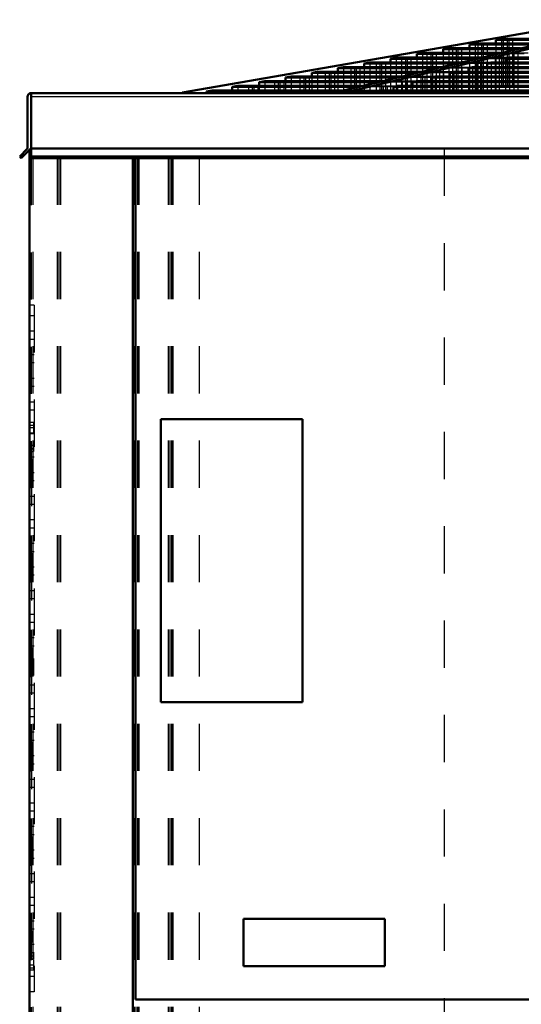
# Model space of a CAD drawing. Header units: inches. Extents: x -40.7 to 51, y -0.3 to 48.8.
# Tile 2 of 4: x -36.9 to -26.2, y 24.2 to 45.1. Entities that reach past the tile are written whole.
import ezdxf

# ---------------------------------------------------------------- set-up
doc = ezdxf.new("R2010")
doc.units = ezdxf.units.IN
doc.header["$MEASUREMENT"] = 0
doc.linetypes.add('Center', pattern=[1.5, 0.45, -0.5, 0.05, -0.5])
doc.linetypes.add('Dashed', pattern=[2, 1, -1])
for name, color, linetype, lineweight in [('AM_0', 7, 'Continuous', 50), ('AM_4', 3, 'Continuous', 25), ('AM_7', 7, 'Center', 25), ('AM_9', 6, 'Dashed', 25)]:
    doc.layers.add(name, color=color, linetype=linetype, lineweight=lineweight)

msp = doc.modelspace()

# ---------------------------------------------------------------- linework, layer by layer
at = {"layer": 'AM_0'}
for p, q in [((-33.40513, 43.51678), (-24.52864, 45.058)), ((-23.67755, 45.058), (-30.17559, 43.51678)), ((-29.95427, 43.51678), (-23.45623, 45.058)), ((-27.758, 44.4522), (-27.878, 44.43079)), ((-27.758, 44.4522), (-26.24045, 44.4522)), ((-27.2, 44.55175), (-27.32, 44.53034)), ((-27.32, 44.53034), (-27.32, 44.4522)), ((-27.32, 44.53034), (-25.90441, 44.53034)), ((-27.2, 44.55175), (-25.81242, 44.55175)), ((-26.642, 44.65131), (-26.763, 44.62972)), ((-26.763, 44.62972), (-26.763, 44.55175)), ((-26.763, 44.62972), (-25.49396, 44.62972)), ((-26.642, 44.65131), (-25.40469, 44.65131)), ((-28.873, 44.25326), (-28.993, 44.23185)), ((-28.873, 44.25326), (-27.07681, 44.25326)), ((-28.316, 44.35264), (-28.436, 44.33123)), ((-28.436, 44.33123), (-28.436, 44.25326)), ((-28.436, 44.33123), (-26.75459, 44.33123)), ((-28.316, 44.35264), (-26.66507, 44.35264)), ((-27.878, 44.43079), (-27.878, 44.35264)), ((-27.878, 44.43079), (-26.33259, 44.43079)), ((-26.46993, 44.25326), (-26.5548, 44.23185)), ((-26.46993, 44.25326), (-19.17683, 44.25326)), ((-29.989, 44.05415), (-30.109, 44.03274)), ((-30.109, 44.03274), (-30.109, 43.95478)), ((-30.109, 44.03274), (-28.01377, 44.03274)), ((-29.989, 44.05415), (-27.92229, 44.05415)), ((-29.431, 44.15371), (-29.551, 44.1323)), ((-29.551, 44.1323), (-29.551, 44.05415)), ((-29.551, 44.1323), (-27.58642, 44.1323)), ((-29.431, 44.15371), (-27.49446, 44.15371)), ((-28.993, 44.23185), (-28.993, 44.15371)), ((-28.993, 44.23185), (-27.16424, 44.23185)), ((-27.2592, 44.05415), (-27.34406, 44.03274)), ((-27.34406, 44.03274), (-18.85688, 44.03274)), ((-27.34406, 44.03274), (-27.34406, 43.95478)), ((-27.2592, 44.05415), (-18.88794, 44.05415)), ((-26.86457, 44.15371), (-26.94943, 44.1323)), ((-26.94943, 44.1323), (-19.00132, 44.1323)), ((-26.94943, 44.1323), (-26.94943, 44.05415)), ((-26.86457, 44.15371), (-19.03238, 44.15371)), ((-26.5548, 44.23185), (-19.14577, 44.23185)), ((-26.5548, 44.23185), (-26.5548, 44.15371)), ((-31.104, 43.85522), (-31.224, 43.83381)), ((-31.224, 43.83381), (-31.224, 43.75585)), ((-31.224, 43.83381), (-28.84237, 43.83381)), ((-31.104, 43.85522), (-28.75459, 43.85522)), ((-30.546, 43.95478), (-30.666, 43.93337)), ((-30.666, 43.93337), (-30.666, 43.85522)), ((-30.666, 43.93337), (-28.43126, 43.93337)), ((-30.546, 43.95478), (-28.3419, 43.95478)), ((-28.04773, 43.85522), (-28.13259, 43.83381)), ((-28.13259, 43.83381), (-28.13259, 43.75585)), ((-28.13259, 43.83381), (-18.56825, 43.83381)), ((-28.04773, 43.85522), (-18.59932, 43.85522)), ((-27.65311, 43.95478), (-27.73798, 43.93337)), ((-27.73798, 43.93337), (-27.73798, 43.85522)), ((-27.73798, 43.93337), (-18.71269, 43.93337)), ((-27.65311, 43.95478), (-18.74376, 43.95478)), ((-32.231, 43.65415), (-32.351, 43.63274)), ((-32.351, 43.63274), (-32.351, 43.55656)), ((-32.351, 43.63274), (-29.69962, 43.63274)), ((-32.231, 43.65415), (-29.60814, 43.65415)), ((-31.661, 43.75585), (-31.781, 43.73444)), ((-31.781, 43.73444), (-31.781, 43.65415)), ((-31.781, 43.73444), (-29.26339, 43.73444)), ((-31.661, 43.75585), (-29.1715, 43.75585)), ((-28.84472, 43.65415), (-28.92959, 43.63274)), ((-28.92959, 43.63274), (-28.92959, 43.55656)), ((-28.92959, 43.63274), (-18.27653, 43.63274)), ((-28.84472, 43.65415), (-18.3076, 43.65415)), ((-28.44163, 43.75585), (-28.52649, 43.73444)), ((-28.52649, 43.73444), (-28.52649, 43.65415)), ((-28.52649, 43.73444), (-18.42408, 43.73444)), ((-28.44163, 43.75585), (-18.45514, 43.75585)), ((-36.6925, 42.33608), (-36.6925, 43.42)), ((-36.646, 43.5), (36.646, 43.5)), ((-36.646, 43.5), (-36.646, 43.49265)), ((-36.612, 43.5), (-36.612, 42.12647)), ((-33.40513, 43.51678), (-33.40513, 43.5)), ((-32.778, 43.55656), (-32.898, 43.53515)), ((-32.898, 43.53515), (-32.898, 43.5)), ((-32.898, 43.53515), (-30.11147, 43.53515)), ((-32.778, 43.55656), (-30.02156, 43.55656)), ((-30.17559, 43.51678), (-29.95427, 43.51678)), ((-30.17559, 43.51678), (-30.17559, 43.5)), ((-29.95427, 43.51678), (-29.95427, 43.5)), ((-29.23155, 43.55656), (-29.31641, 43.53515)), ((-29.31641, 43.53515), (-29.31641, 43.5)), ((-29.31641, 43.53515), (-18.13495, 43.53515)), ((-29.23155, 43.55656), (-18.16601, 43.55656)), ((-36.8555, 42.159), (-36.70246, 42.31204)), ((-36.82297, 42.12647), (-36.8555, 42.159)), ((-36.62745, 42.322), (-36.82297, 42.12647)), ((-36.646, 42.30345), (-36.646, 4.49)), ((-36.612, 42.322), (-36.62745, 42.322)), ((36.612, 42.159), (-36.612, 42.159)), ((36.612, 42.12647), (-36.612, 42.12647)), ((-34.46, 4.53), (-34.46, 42.12647)), ((-34.4, 42.12647), (-34.4, 24.29)), ((-33.864, 36.592), (-30.864, 36.592)), ((-33.864, 30.592), (-33.864, 36.592)), ((-30.864, 36.592), (-30.864, 30.592)), ((-30.864, 30.592), (-33.864, 30.592)), ((-32.114, 25), (-32.114, 26)), ((-32.114, 26), (-29.114, 26)), ((-29.114, 26), (-29.114, 25)), ((-29.114, 25), (-32.114, 25)), ((-34.4, 24.29), (-8.37, 24.29))]:
    msp.add_line(p, q, dxfattribs=at)
for centre, radius, start, end in [((-36.6125, 43.42), 0.08, 90, 180), ((-36.7265, 42.33608), 0.034, 315, 0)]:
    msp.add_arc(centre, radius, start, end, dxfattribs=at)
at = {"layer": 'AM_4'}
for p, q in [((36.612, 43.42), (-36.612, 43.42)), ((36.612, 42.33608), (-36.612, 42.33608)), ((36.612, 42.31204), (-36.612, 42.31204))]:
    msp.add_line(p, q, dxfattribs=at)
at = {"layer": 'AM_7'}
for p, q in [((-36.65, 36.412), (-36.562, 36.412)), ((-36.65, 35.97), (-36.562, 35.97)), ((-36.65, 31.412), (-36.562, 31.412)), ((-36.65, 31.22), (-36.562, 31.22)), ((-36.65, 25.22), (-36.562, 25.22)), ((-36.65, 25.028), (-36.562, 25.028))]:
    msp.add_line(p, q, dxfattribs=at)
at = {"layer": 'AM_9'}
for p, q in [((-24.44763, 45.058), (-33.32412, 43.51678)), ((-27.758, 44.4522), (-27.758, 43.5)), ((-27.56817, 44.4522), (-27.68411, 44.43079)), ((-27.6031, 44.43079), (-27.48716, 44.4522)), ((-27.56817, 44.4522), (-27.56817, 43.5)), ((-27.48716, 44.4522), (-27.48716, 43.5)), ((-27.32, 44.4522), (-27.32, 43.5)), ((-27.2, 44.55175), (-27.2, 43.5)), ((-27.02903, 44.55175), (-27.14497, 44.53034)), ((-27.14497, 44.53034), (-27.14497, 43.5)), ((-27.06396, 44.53034), (-26.94801, 44.55175)), ((-27.06396, 44.53034), (-27.06396, 43.5)), ((-27.02903, 44.55175), (-27.02903, 43.5)), ((-26.94801, 44.55175), (-26.94801, 43.5)), ((-26.763, 44.55175), (-26.763, 43.5)), ((-26.642, 44.65131), (-26.642, 43.5)), ((-26.48985, 44.65131), (-26.60677, 44.62972)), ((-26.60677, 44.62972), (-26.60677, 43.5)), ((-26.52576, 44.62972), (-26.40884, 44.65131)), ((-26.52576, 44.62972), (-26.52576, 43.5)), ((-26.48985, 44.65131), (-26.48985, 43.5)), ((-26.40884, 44.65131), (-26.40884, 43.5)), ((-25.68132, 44.4522), (-26.24045, 44.4522)), ((-28.873, 44.25326), (-28.873, 43.5)), ((-28.64543, 44.25326), (-28.76136, 44.23185)), ((-28.68035, 44.23185), (-28.56442, 44.25326)), ((-28.64543, 44.25326), (-28.64543, 43.5)), ((-28.56442, 44.25326), (-28.56442, 43.5)), ((-28.436, 44.25326), (-28.436, 43.5)), ((-28.316, 44.35264), (-28.316, 43.5)), ((-28.10729, 44.35264), (-28.22323, 44.33123)), ((-28.22323, 44.33123), (-28.22323, 43.5)), ((-28.14222, 44.33123), (-28.02628, 44.35264)), ((-28.14222, 44.33123), (-28.14222, 43.5)), ((-28.10729, 44.35264), (-28.10729, 43.5)), ((-28.02628, 44.35264), (-28.02628, 43.5)), ((-27.878, 44.35264), (-27.878, 43.5)), ((-27.68411, 44.43079), (-27.68411, 43.5)), ((-27.6031, 44.43079), (-27.6031, 43.5)), ((-26.46993, 44.25326), (-27.07681, 44.25326)), ((-26.77612, 44.23185), (-26.69125, 44.25326)), ((-26.16086, 44.33123), (-26.75459, 44.33123)), ((-26.69125, 44.25326), (-26.69125, 43.5)), ((-26.66507, 44.35264), (-26.07598, 44.35264)), ((-26.46993, 44.25326), (-26.46993, 43.5)), ((-26.38218, 44.33123), (-26.29731, 44.35264)), ((-26.38218, 44.33123), (-26.38218, 43.5)), ((-25.76619, 44.43079), (-26.33259, 44.43079)), ((-26.29731, 44.35264), (-26.29731, 43.5)), ((-29.989, 44.05415), (-29.989, 43.5)), ((-29.72359, 44.05415), (-29.83952, 44.03274)), ((-29.83952, 44.03274), (-29.83952, 43.5)), ((-29.75851, 44.03274), (-29.64258, 44.05415)), ((-29.75851, 44.03274), (-29.75851, 43.5)), ((-29.72359, 44.05415), (-29.72359, 43.5)), ((-29.64258, 44.05415), (-29.64258, 43.5)), ((-29.551, 44.05415), (-29.551, 43.5)), ((-29.431, 44.15371), (-29.431, 43.5)), ((-29.18452, 44.15371), (-29.30045, 44.1323)), ((-29.30045, 44.1323), (-29.30045, 43.5)), ((-29.21944, 44.1323), (-29.10351, 44.15371)), ((-29.21944, 44.1323), (-29.21944, 43.5)), ((-29.18452, 44.15371), (-29.18452, 43.5)), ((-29.10351, 44.15371), (-29.10351, 43.5)), ((-28.993, 44.15371), (-28.993, 43.5)), ((-28.76136, 44.23185), (-28.76136, 43.5)), ((-28.68035, 44.23185), (-28.68035, 43.5)), ((-27.34406, 44.03274), (-28.01377, 44.03274)), ((-27.92229, 44.05415), (-27.2592, 44.05415)), ((-26.94943, 44.1323), (-27.58642, 44.1323)), ((-27.56539, 44.03274), (-27.48052, 44.05415)), ((-27.56539, 44.03274), (-27.56539, 43.5)), ((-26.86457, 44.15371), (-27.49446, 44.15371)), ((-27.48052, 44.05415), (-27.48052, 43.5)), ((-27.2592, 44.05415), (-27.2592, 43.5)), ((-27.17076, 44.1323), (-27.08589, 44.15371)), ((-27.17076, 44.1323), (-27.17076, 43.5)), ((-26.5548, 44.23185), (-27.16424, 44.23185)), ((-27.08589, 44.15371), (-27.08589, 43.5)), ((-26.94943, 44.05415), (-26.94943, 43.5)), ((-26.86457, 44.15371), (-26.86457, 43.5)), ((-26.77612, 44.23185), (-26.77612, 43.5)), ((-26.5548, 44.15371), (-26.5548, 43.5)), ((-31.104, 43.85522), (-31.104, 43.5)), ((-30.80075, 43.85522), (-30.91667, 43.83381)), ((-30.91667, 43.83381), (-30.91667, 43.5)), ((-30.83566, 43.83381), (-30.71974, 43.85522)), ((-30.83566, 43.83381), (-30.83566, 43.5)), ((-30.80075, 43.85522), (-30.80075, 43.5)), ((-30.71974, 43.85522), (-30.71974, 43.5)), ((-30.666, 43.85522), (-30.666, 43.5)), ((-30.546, 43.95478), (-30.546, 43.5)), ((-30.26169, 43.95478), (-30.37762, 43.93337)), ((-30.37762, 43.93337), (-30.37762, 43.5)), ((-30.29661, 43.93337), (-30.18068, 43.95478)), ((-30.29661, 43.93337), (-30.29661, 43.5)), ((-30.26169, 43.95478), (-30.26169, 43.5)), ((-30.18068, 43.95478), (-30.18068, 43.5)), ((-30.109, 43.95478), (-30.109, 43.5)), ((-28.13259, 43.83381), (-28.84237, 43.83381)), ((-28.04773, 43.85522), (-28.75459, 43.85522)), ((-27.73798, 43.93337), (-28.43126, 43.93337)), ((-28.35392, 43.83381), (-28.26905, 43.85522)), ((-28.35392, 43.83381), (-28.35392, 43.5)), ((-27.65311, 43.95478), (-28.3419, 43.95478)), ((-28.26905, 43.85522), (-28.26905, 43.5)), ((-28.04773, 43.85522), (-28.04773, 43.5)), ((-27.9593, 43.93337), (-27.87444, 43.95478)), ((-27.9593, 43.93337), (-27.9593, 43.5)), ((-27.87444, 43.95478), (-27.87444, 43.5)), ((-27.73798, 43.85522), (-27.73798, 43.5)), ((-27.65311, 43.95478), (-27.65311, 43.5)), ((-27.34406, 43.95478), (-27.34406, 43.5)), ((-32.231, 43.65415), (-32.231, 43.5)), ((-31.88946, 43.65415), (-32.00539, 43.63274)), ((-32.00539, 43.63274), (-32.00539, 43.5)), ((-31.92438, 43.63274), (-31.80845, 43.65415)), ((-31.92438, 43.63274), (-31.92438, 43.5)), ((-31.88946, 43.65415), (-31.88946, 43.5)), ((-31.80845, 43.65415), (-31.80845, 43.5)), ((-31.781, 43.65415), (-31.781, 43.5)), ((-31.661, 43.75585), (-31.661, 43.5)), ((-31.33883, 43.75585), (-31.45475, 43.73444)), ((-31.45475, 43.73444), (-31.45475, 43.5)), ((-31.37374, 43.73444), (-31.25782, 43.75585)), ((-31.37374, 43.73444), (-31.37374, 43.5)), ((-31.33883, 43.75585), (-31.33883, 43.5)), ((-31.25782, 43.75585), (-31.25782, 43.5)), ((-31.224, 43.75585), (-31.224, 43.5)), ((-28.92959, 43.63274), (-29.69962, 43.63274)), ((-29.60814, 43.65415), (-28.84472, 43.65415)), ((-28.52649, 43.73444), (-29.26339, 43.73444)), ((-28.44163, 43.75585), (-29.1715, 43.75585)), ((-29.15091, 43.63274), (-29.06605, 43.65415)), ((-29.15091, 43.63274), (-29.15091, 43.5)), ((-29.06605, 43.65415), (-29.06605, 43.5)), ((-28.84472, 43.65415), (-28.84472, 43.5)), ((-28.74782, 43.73444), (-28.66296, 43.75585)), ((-28.74782, 43.73444), (-28.74782, 43.5)), ((-28.66296, 43.75585), (-28.66296, 43.5)), ((-28.52649, 43.65415), (-28.52649, 43.5)), ((-28.44163, 43.75585), (-28.44163, 43.5)), ((-28.13259, 43.75585), (-28.13259, 43.5)), ((-33.32412, 43.51678), (-33.40513, 43.51678)), ((-33.32412, 43.51678), (-33.32412, 43.5)), ((-32.778, 43.55656), (-32.778, 43.5)), ((-32.41787, 43.55656), (-32.5338, 43.53515)), ((-32.5338, 43.53515), (-32.5338, 43.5)), ((-32.45279, 43.53515), (-32.33686, 43.55656)), ((-32.45279, 43.53515), (-32.45279, 43.5)), ((-32.41787, 43.55656), (-32.41787, 43.5)), ((-32.351, 43.55656), (-32.351, 43.5)), ((-32.33686, 43.55656), (-32.33686, 43.5)), ((-29.31641, 43.53515), (-30.11147, 43.53515)), ((-29.23155, 43.55656), (-30.02156, 43.55656)), ((-29.53773, 43.53515), (-29.45287, 43.55656)), ((-29.53773, 43.53515), (-29.53773, 43.5)), ((-29.45287, 43.55656), (-29.45287, 43.5)), ((-29.23155, 43.55656), (-29.23155, 43.5)), ((-28.92959, 43.55656), (-28.92959, 43.5)), ((36.612, 42.322), (-36.612, 42.322)), ((-34.46, 42.12647), (-34.46, 42.17)), ((-34.46, 42.17), (-34.4, 42.17)), ((-34.4, 42.17), (-34.4, 42.12647)), ((-27.856, 42.322), (-27.856, 5.213)), ((-36.646, 42.136), (-33.05, 42.136)), ((-36.612, 42.12647), (-36.612, 5.213)), ((-36.578, 42.136), (-36.578, 5.213)), ((-36.061, 42.136), (-36.061, 5.213)), ((-36.027, 42.136), (-36.027, 5.213)), ((-35.993, 42.136), (-35.993, 5.213)), ((-34.429, 42.136), (-34.429, 5.213)), ((-34.395, 42.136), (-34.395, 5.213)), ((-34.361, 42.136), (-34.361, 5.213)), ((-34.327, 42.136), (-34.327, 5.213)), ((-33.709, 42.136), (-33.709, 5.213)), ((-33.675, 42.136), (-33.675, 5.213)), ((-33.641, 42.136), (-33.641, 5.213)), ((-33.607, 42.136), (-33.607, 5.213)), ((-33.05, 42.136), (-33.05, 5.213)), ((-36.546, 39.005), (-36.646, 39.005)), ((-36.546, 39.005), (-36.546, 24.455)), ((-36.546, 38.78265), (-36.646, 38.78265)), ((-36.546, 38.455), (-36.646, 38.455)), ((-36.546, 38.28265), (-36.646, 38.28265)), ((-36.546, 37.955), (-36.646, 37.955)), ((-36.546, 37.78265), (-36.646, 37.78265)), ((-36.546, 37.455), (-36.646, 37.455)), ((-36.546, 37.28265), (-36.646, 37.28265)), ((-36.546, 36.955), (-36.646, 36.955)), ((-36.546, 36.78265), (-36.646, 36.78265)), ((-36.566, 36.521), (-36.646, 36.521)), ((-36.566, 36.521), (-36.566, 36.303)), ((-36.546, 36.455), (-36.646, 36.455)), ((-36.646, 36.303), (-36.566, 36.303)), ((-36.546, 36.28265), (-36.646, 36.28265)), ((-36.566, 36.034), (-36.646, 36.034)), ((-36.546, 35.955), (-36.646, 35.955)), ((-36.646, 35.906), (-36.566, 35.906)), ((-36.566, 36.034), (-36.566, 35.906)), ((-36.546, 35.78265), (-36.646, 35.78265)), ((-36.606, 35.75), (-36.646, 35.75)), ((-36.606, 35.69), (-36.646, 35.69)), ((-36.606, 35.75), (-36.606, 25.5)), ((-36.546, 35.455), (-36.646, 35.455)), ((-36.546, 35.28265), (-36.646, 35.28265)), ((-36.546, 34.955), (-36.646, 34.955)), ((-36.546, 34.78265), (-36.646, 34.78265)), ((-36.546, 34.455), (-36.646, 34.455)), ((-36.546, 34.28265), (-36.646, 34.28265)), ((-36.546, 33.955), (-36.646, 33.955)), ((-36.546, 33.78265), (-36.646, 33.78265)), ((-36.546, 33.455), (-36.646, 33.455)), ((-36.546, 33.28265), (-36.646, 33.28265)), ((-36.546, 32.955), (-36.646, 32.955)), ((-36.546, 32.78265), (-36.646, 32.78265)), ((-36.546, 32.455), (-36.646, 32.455)), ((-36.546, 32.28265), (-36.646, 32.28265)), ((-36.546, 31.955), (-36.646, 31.955)), ((-36.546, 31.78265), (-36.646, 31.78265)), ((-36.566, 31.521), (-36.646, 31.521)), ((-36.566, 31.521), (-36.566, 31.303)), ((-36.546, 31.455), (-36.646, 31.455)), ((-36.646, 31.303), (-36.566, 31.303)), ((-36.566, 31.284), (-36.646, 31.284)), ((-36.546, 31.28265), (-36.646, 31.28265)), ((-36.646, 31.156), (-36.566, 31.156)), ((-36.566, 31.284), (-36.566, 31.156)), ((-36.546, 30.955), (-36.646, 30.955)), ((-36.546, 30.78265), (-36.646, 30.78265)), ((-36.546, 30.455), (-36.646, 30.455)), ((-36.546, 30.28265), (-36.646, 30.28265)), ((-36.546, 29.955), (-36.646, 29.955)), ((-36.546, 29.78265), (-36.646, 29.78265)), ((-36.546, 29.455), (-36.646, 29.455)), ((-36.546, 29.28265), (-36.646, 29.28265)), ((-36.546, 28.955), (-36.646, 28.955)), ((-36.546, 28.78265), (-36.646, 28.78265)), ((-36.546, 28.455), (-36.646, 28.455)), ((-36.546, 28.28265), (-36.646, 28.28265)), ((-36.546, 27.955), (-36.646, 27.955)), ((-36.546, 27.78265), (-36.646, 27.78265)), ((-36.546, 27.455), (-36.646, 27.455)), ((-36.546, 27.28265), (-36.646, 27.28265)), ((-36.546, 26.955), (-36.646, 26.955)), ((-36.546, 26.78265), (-36.646, 26.78265)), ((-36.546, 26.455), (-36.646, 26.455)), ((-36.546, 26.28265), (-36.646, 26.28265)), ((-36.546, 25.955), (-36.646, 25.955)), ((-36.546, 25.78265), (-36.646, 25.78265)), ((-36.606, 25.56), (-36.646, 25.56)), ((-36.606, 25.5), (-36.646, 25.5)), ((-36.546, 25.455), (-36.646, 25.455)), ((-36.566, 25.284), (-36.646, 25.284)), ((-36.546, 25.28265), (-36.646, 25.28265)), ((-36.566, 25.284), (-36.566, 25.156)), ((-36.646, 25.156), (-36.566, 25.156)), ((-36.566, 25.137), (-36.646, 25.137)), ((-36.566, 25.137), (-36.566, 24.919)), ((-36.546, 24.955), (-36.646, 24.955)), ((-36.646, 24.919), (-36.566, 24.919)), ((-36.546, 24.78265), (-36.646, 24.78265)), ((-36.546, 24.455), (-36.646, 24.455))]:
    msp.add_line(p, q, dxfattribs=at)

doc.saveas('drawing.dxf')
